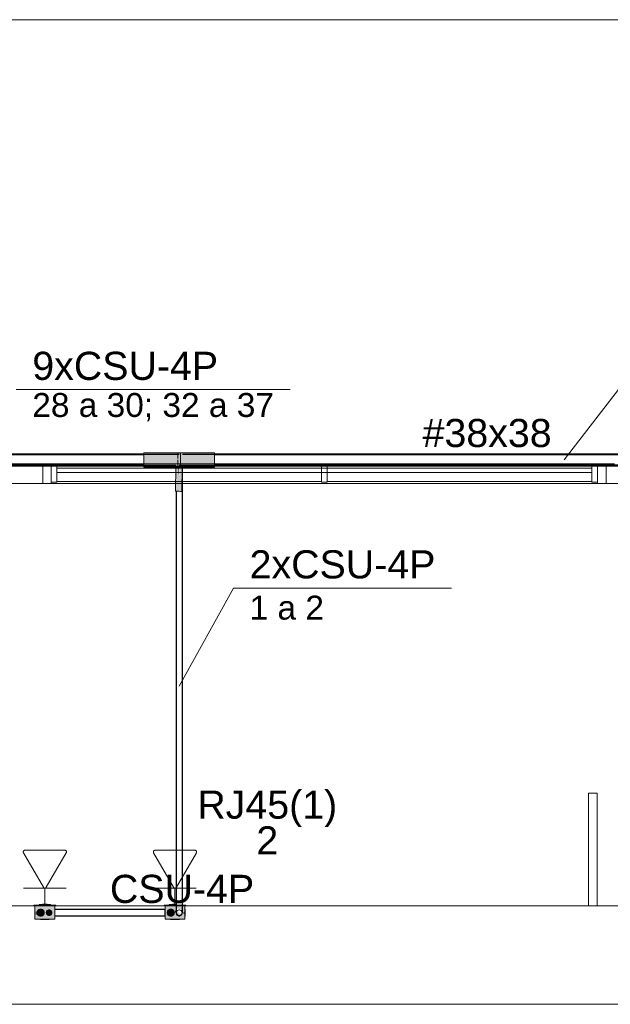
# Model space of a CAD drawing. Header units: millimetres. Extents: x 4476663 to 4477054, y -30323851 to -30323414.
# Tile 80 of 256: x 4476902.45 to 4476906.65, y -30323787.6 to -30323780.6. Entities that reach past the tile are written whole.
import ezdxf

# ---------------------------------------------------------------- set-up
doc = ezdxf.new("R2010")
doc.units = ezdxf.units.MM
doc.linetypes.add('NULL', pattern=[0])
for name, color, linetype, lineweight in [('CE-Caixa', 9, 'Continuous', 18), ('CE-Condutos (Baixa)', 6, 'Continuous', 25), ('CE-Condutos (Teto)', 1, 'Continuous', 25), ('CE-Conexões', 9, 'Continuous', 18), ('CE-PT Dados', 7, 'Continuous', 5), ('CE-Textos conduto', 7, 'Continuous', 9), ('CE-Textos fios', 7, 'Continuous', 9), ('IFC-Caixa de passagem-Contorno', 44, 'Continuous', 5), ('IFC-Janela-Contorno', 142, 'Continuous', 5), ('IFC-Parede padrão-Contorno', 44, 'Continuous', 5), ('IFC-Parede-Contorno', 42, 'Continuous', 5), ('Textos', 7, 'Continuous', 9)]:
    doc.layers.add(name, color=color, linetype=linetype, lineweight=lineweight)
doc.styles.add('ARIAL', font='arial.ttf')

msp = doc.modelspace()

# ---------------------------------------------------------------- hatches: boundary and pattern name
at = {"layer": 'CE-Caixa', "linetype": 'Continuous'}
for points in [[(4476902.7034, -30323786.8916), (4476902.5574, -30323786.8916), (4476902.5504, -30323786.8976), (4476902.7104, -30323786.8976)], [(4476902.5604, -30323786.921), (4476902.5588, -30323786.921), (4476902.5604, -30323786.9628)], [(4476902.6462, -30323786.9233), (4476902.6597, -30323786.9252), (4476902.7004, -30323786.8976), (4476902.5604, -30323786.8976), (4476902.5604, -30323786.9926), (4476902.5928, -30323786.9706), (4476902.59, -30323786.9529), (4476902.5768, -30323786.9583), (4476902.583, -30323786.9352), (4476902.5898, -30323786.9343), (4476902.6004, -30323786.9201), (4476902.6129, -30323786.9313), (4476902.6197, -30323786.9304), (4476902.6142, -30323786.9555), (4476902.6408, -30323786.938)], [(4476902.6743, -30323786.9908), (4476902.6842, -30323786.9745), (4476902.6816, -30323786.9549), (4476902.6458, -30323786.9589), (4476902.6632, -30323786.9228), (4476902.5604, -30323786.9926), (4476902.7004, -30323786.9926), (4476902.7004, -30323786.8976), (4476902.6632, -30323786.9228), (4476902.6801, -30323786.9431), (4476902.6793, -30323786.9372)], [(4476902.6068, -30323786.9693), (4476902.622, -30323786.9576), (4476902.6245, -30323786.9386), (4476902.6129, -30323786.9235), (4476902.5939, -30323786.921), (4476902.5787, -30323786.9326), (4476902.5762, -30323786.9516), (4476902.5879, -30323786.9668)], [(4476902.59, -30323786.8876), (4476902.59, -30323786.8916), (4476902.6414, -30323786.8916), (4476902.6708, -30323786.8876)], [(4476902.6129, -30323786.8876), (4476902.6457, -30323786.8876), (4476902.6479, -30323786.8856), (4476902.6129, -30323786.8856)], [(4476902.6777, -30323786.9551), (4476902.6777, -30323786.9351), (4476902.6604, -30323786.9251), (4476902.643, -30323786.9351), (4476902.643, -30323786.9551), (4476902.6604, -30323786.9651)], [(4476903.4817, -30323786.8916), (4476903.4748, -30323786.8976), (4476903.5143, -30323786.8961), (4476903.5143, -30323786.8976), (4476903.5628, -30323786.8959), (4476903.5628, -30323786.8916)], [(4476903.6171, -30323786.9338), (4476903.6247, -30323786.9201), (4476903.6247, -30323786.8976), (4476903.5915, -30323786.9201), (4476903.6089, -30323786.9372), (4476903.5935, -30323786.9435), (4476903.5997, -30323786.9602), (4476903.5887, -30323786.9681), (4476903.5867, -30323786.9463), (4476903.573, -30323786.9393), (4476903.5867, -30323786.9234), (4476903.5503, -30323786.9481), (4476903.5642, -30323786.9146), (4476903.5915, -30323786.9201), (4476903.6247, -30323786.8976), (4476903.4847, -30323786.8976), (4476903.4847, -30323786.9926), (4476903.5143, -30323786.9725), (4476903.4997, -30323786.9451), (4476903.5143, -30323786.9549), (4476903.5143, -30323786.9228), (4476903.5372, -30323786.9228), (4476903.5372, -30323786.957), (4476903.549, -30323786.9399), (4476903.5484, -30323786.9549), (4476903.5206, -30323786.9696), (4476903.4847, -30323786.9926), (4476903.6247, -30323786.9926), (4476903.6247, -30323786.9306)], [(4476903.5312, -30323786.9693), (4476903.5464, -30323786.9576), (4476903.5489, -30323786.9386), (4476903.5372, -30323786.9235), (4476903.5182, -30323786.921), (4476903.5031, -30323786.9326), (4476903.5006, -30323786.9516), (4476903.5122, -30323786.9668)], [(4476903.5628, -30323786.8916), (4476903.5628, -30323786.8876), (4476903.5143, -30323786.8876), (4476903.5143, -30323786.8916)], [(4476903.5628, -30323786.8876), (4476903.5372, -30323786.8856), (4476903.5372, -30323786.8876)], [(4476903.5503, -30323786.9481), (4476903.5807, -30323786.9275), (4476903.56, -30323786.9247)], [(4476903.6277, -30323786.8916), (4476903.6071, -30323786.8924), (4476903.6071, -30323786.8976), (4476903.6348, -30323786.8976)], [(4476902.5967, -30323786.9501), (4476902.5935, -30323786.9701), (4476902.6127, -30323786.9566)]]:
    msp.add_hatch(color=163, dxfattribs=at).paths.add_polyline_path(points)
at = {"layer": 'CE-Conexões', "linetype": 'Continuous'}
for points in [[(4476903.5947, -30323783.68), (4476903.5947, -30323783.6772), (4476903.8357, -30323783.6862), (4476903.8357, -30323783.6762), (4476903.5747, -30323783.6762), (4476903.5747, -30323783.7171), (4476903.5785, -30323783.7171), (4476903.5847, -30323783.7652), (4476903.5847, -30323783.6892), (4476903.5747, -30323783.704), (4476903.5747, -30323783.6892), (4476903.5847, -30323783.6887), (4476903.5947, -30323783.7652), (4476903.5947, -30323783.6762), (4476903.5847, -30323783.6762), (4476903.5747, -30323783.6862), (4476903.5747, -30323783.6762), (4476903.3337, -30323783.6762), (4476903.3337, -30323783.7782), (4476903.5847, -30323783.7782), (4476903.5847, -30323783.7682), (4476903.5747, -30323783.7704), (4476903.5747, -30323783.759), (4476903.5947, -30323783.7652), (4476903.5895, -30323783.7272), (4476903.5847, -30323783.7272), (4476903.5847, -30323783.7618), (4476903.5747, -30323783.7585), (4476903.5747, -30323783.7385), (4476903.5847, -30323783.7272), (4476903.5847, -30323783.7652), (4476903.5799, -30323783.7272), (4476903.5747, -30323783.7272), (4476903.5747, -30323783.7782), (4476903.8357, -30323783.7782), (4476903.8357, -30323783.6862), (4476903.5847, -30323783.6767), (4476903.7755, -30323783.6862)], [(4476903.7755, -30323783.6862), (4476903.5947, -30323783.6772), (4476903.5947, -30323783.68)], [(4476903.5576, -30323783.9498), (4476903.5626, -30323783.7782), (4476903.5607, -30323783.7782)], [(4476903.5847, -30323783.8449), (4476903.5728, -30323783.7782), (4476903.5628, -30323783.7782), (4476903.5576, -30323783.9498), (4476903.6036, -30323783.9506), (4476903.6068, -30323783.7782), (4476903.5847, -30323783.7782)], [(4476903.5747, -30323783.7888), (4476903.5847, -30323783.8449), (4476903.5798, -30323783.7782), (4476903.5747, -30323783.7782)], [(4476903.5947, -30323783.7682), (4476903.5847, -30323783.7743), (4476903.5947, -30323783.7782)]]:
    msp.add_hatch(color=163, dxfattribs=at).paths.add_polyline_path(points)

# ---------------------------------------------------------------- linework, layer by layer
at = {"layer": 'CE-Caixa'}
for p, q in [((4476902.5574, -30323786.8916), (4476902.5504, -30323786.8976)), ((4476902.5504, -30323786.8976), (4476902.5604, -30323786.8976)), ((4476902.59, -30323786.8916), (4476902.5574, -30323786.8916)), ((4476902.5588, -30323786.9201), (4476902.5588, -30323786.921)), ((4476902.5604, -30323786.9201), (4476902.5588, -30323786.9201)), ((4476902.5588, -30323786.921), (4476902.5588, -30323786.9235)), ((4476902.5588, -30323786.9235), (4476902.5588, -30323786.9274)), ((4476902.5588, -30323786.9274), (4476902.5588, -30323786.9326)), ((4476902.5588, -30323786.9326), (4476902.5588, -30323786.9386)), ((4476902.5588, -30323786.9386), (4476902.5588, -30323786.9451)), ((4476902.5588, -30323786.9451), (4476902.5588, -30323786.9516)), ((4476902.5604, -30323786.8976), (4476902.59, -30323786.8976)), ((4476902.5604, -30323786.8976), (4476902.5604, -30323786.9121)), ((4476902.568, -30323786.8976), (4476902.5604, -30323786.8976)), ((4476902.5604, -30323786.9121), (4476902.5604, -30323786.9176)), ((4476902.5604, -30323786.9176), (4476902.5604, -30323786.9201)), ((4476902.5604, -30323786.9201), (4476902.5604, -30323786.9381)), ((4476902.5604, -30323786.9381), (4476902.5604, -30323786.9457)), ((4476902.5604, -30323786.9457), (4476902.5604, -30323786.9651)), ((4476902.59, -30323786.8976), (4476902.568, -30323786.8976)), ((4476902.568, -30323786.9451), (4476902.568, -30323786.9386)), ((4476902.5762, -30323786.9386), (4476902.5754, -30323786.9451)), ((4476902.5754, -30323786.9451), (4476902.5762, -30323786.9516)), ((4476902.5787, -30323786.9326), (4476902.5762, -30323786.9386)), ((4476902.5827, -30323786.9274), (4476902.5787, -30323786.9326)), ((4476902.5879, -30323786.9235), (4476902.5827, -30323786.9274)), ((4476902.5939, -30323786.921), (4476902.5879, -30323786.9235)), ((4476902.59, -30323786.8876), (4476902.59, -30323786.8916)), ((4476902.6129, -30323786.8876), (4476902.59, -30323786.8876)), ((4476902.6129, -30323786.8916), (4476902.59, -30323786.8916)), ((4476902.59, -30323786.8976), (4476902.6129, -30323786.8976)), ((4476902.5976, -30323786.8976), (4476902.59, -30323786.8976)), ((4476902.6004, -30323786.9201), (4476902.5939, -30323786.921)), ((4476902.6129, -30323786.8976), (4476902.5976, -30323786.8976)), ((4476902.6068, -30323786.921), (4476902.6004, -30323786.9201)), ((4476902.6129, -30323786.9235), (4476902.6068, -30323786.921)), ((4476902.6479, -30323786.8856), (4476902.6129, -30323786.8856)), ((4476902.6129, -30323786.8856), (4476902.6129, -30323786.8876)), ((4476902.6479, -30323786.8876), (4476902.6129, -30323786.8876)), ((4476902.6479, -30323786.8916), (4476902.6129, -30323786.8916)), ((4476902.6129, -30323786.8976), (4476902.6479, -30323786.8976)), ((4476902.6479, -30323786.8976), (4476902.6129, -30323786.8976)), ((4476902.618, -30323786.9274), (4476902.6129, -30323786.9235)), ((4476902.622, -30323786.9326), (4476902.618, -30323786.9274)), ((4476902.6245, -30323786.9386), (4476902.622, -30323786.9326)), ((4476902.6254, -30323786.9451), (4476902.6245, -30323786.9386)), ((4476902.6245, -30323786.9516), (4476902.6254, -30323786.9451)), ((4476902.641, -30323786.9399), (4476902.6404, -30323786.9451)), ((4476902.6404, -30323786.9451), (4476902.641, -30323786.9503)), ((4476902.643, -30323786.9351), (4476902.641, -30323786.9399)), ((4476902.6462, -30323786.931), (4476902.643, -30323786.9351)), ((4476902.6504, -30323786.9278), (4476902.6462, -30323786.931)), ((4476902.6479, -30323786.8876), (4476902.6479, -30323786.8856)), ((4476902.6708, -30323786.8876), (4476902.6479, -30323786.8876)), ((4476902.6708, -30323786.8916), (4476902.6479, -30323786.8916)), ((4476902.6479, -30323786.8976), (4476902.6708, -30323786.8976)), ((4476902.6586, -30323786.8976), (4476902.6479, -30323786.8976)), ((4476902.6552, -30323786.9258), (4476902.6504, -30323786.9278)), ((4476902.6604, -30323786.9251), (4476902.6552, -30323786.9258)), ((4476902.6708, -30323786.8976), (4476902.6586, -30323786.8976)), ((4476902.6655, -30323786.9258), (4476902.6604, -30323786.9251)), ((4476902.6704, -30323786.9278), (4476902.6655, -30323786.9258)), ((4476902.6745, -30323786.931), (4476902.6704, -30323786.9278)), ((4476902.6708, -30323786.8916), (4476902.6708, -30323786.8876)), ((4476902.7034, -30323786.8916), (4476902.6708, -30323786.8916)), ((4476902.6708, -30323786.8976), (4476902.7004, -30323786.8976)), ((4476902.6717, -30323786.8976), (4476902.6708, -30323786.8976)), ((4476902.6897, -30323786.8976), (4476902.6717, -30323786.8976)), ((4476902.6777, -30323786.9351), (4476902.6745, -30323786.931)), ((4476902.6797, -30323786.9399), (4476902.6777, -30323786.9351)), ((4476902.6804, -30323786.9451), (4476902.6797, -30323786.9399)), ((4476902.6797, -30323786.9503), (4476902.6804, -30323786.9451)), ((4476902.7004, -30323786.8976), (4476902.6897, -30323786.8976)), ((4476902.7004, -30323786.8976), (4476902.7104, -30323786.8976)), ((4476902.7004, -30323786.9003), (4476902.7004, -30323786.8976)), ((4476902.7004, -30323786.9228), (4476902.7004, -30323786.9003)), ((4476902.7004, -30323786.9256), (4476902.7004, -30323786.9228)), ((4476902.7004, -30323786.9394), (4476902.7004, -30323786.9256)), ((4476902.7004, -30323786.9674), (4476902.7004, -30323786.9394)), ((4476902.702, -30323786.9228), (4476902.702, -30323786.921)), ((4476902.702, -30323786.9235), (4476902.702, -30323786.9228)), ((4476902.702, -30323786.9274), (4476902.702, -30323786.9235)), ((4476902.702, -30323786.9326), (4476902.702, -30323786.9274)), ((4476902.702, -30323786.9386), (4476902.702, -30323786.9326)), ((4476902.702, -30323786.9451), (4476902.702, -30323786.9386)), ((4476902.702, -30323786.9516), (4476902.702, -30323786.9451)), ((4476902.7104, -30323786.8976), (4476902.7034, -30323786.8916)), ((4476903.4817, -30323786.8916), (4476903.4748, -30323786.8976)), ((4476903.4748, -30323786.8976), (4476903.4847, -30323786.8976)), ((4476903.5143, -30323786.8916), (4476903.4817, -30323786.8916)), ((4476903.4831, -30323786.9201), (4476903.4831, -30323786.921)), ((4476903.4847, -30323786.9201), (4476903.4831, -30323786.9201)), ((4476903.4831, -30323786.921), (4476903.4831, -30323786.9228)), ((4476903.4831, -30323786.9228), (4476903.4831, -30323786.9235)), ((4476903.4831, -30323786.9235), (4476903.4831, -30323786.9274)), ((4476903.4831, -30323786.9274), (4476903.4831, -30323786.9326)), ((4476903.4831, -30323786.9326), (4476903.4831, -30323786.9386)), ((4476903.4831, -30323786.9386), (4476903.4831, -30323786.9451)), ((4476903.4831, -30323786.9451), (4476903.4831, -30323786.9516)), ((4476903.4847, -30323786.8976), (4476903.5143, -30323786.8976)), ((4476903.4923, -30323786.8976), (4476903.4847, -30323786.8976)), ((4476903.4847, -30323786.8976), (4476903.4847, -30323786.9133)), ((4476903.4847, -30323786.9133), (4476903.4847, -30323786.9149)), ((4476903.4847, -30323786.9149), (4476903.4847, -30323786.9201)), ((4476903.4847, -30323786.9201), (4476903.4847, -30323786.9228)), ((4476903.4847, -30323786.9228), (4476903.4847, -30323786.9337)), ((4476903.4847, -30323786.9337), (4476903.4847, -30323786.9457)), ((4476903.4847, -30323786.9457), (4476903.4847, -30323786.9554)), ((4476903.4934, -30323786.8976), (4476903.4923, -30323786.8976)), ((4476903.4948, -30323786.8976), (4476903.4934, -30323786.8976)), ((4476903.506, -30323786.8976), (4476903.4948, -30323786.8976)), ((4476903.5006, -30323786.9386), (4476903.4997, -30323786.9451)), ((4476903.4997, -30323786.9451), (4476903.5006, -30323786.9516)), ((4476903.5031, -30323786.9326), (4476903.5006, -30323786.9386)), ((4476903.507, -30323786.9274), (4476903.5031, -30323786.9326)), ((4476903.5143, -30323786.8976), (4476903.506, -30323786.8976)), ((4476903.5122, -30323786.9235), (4476903.507, -30323786.9274)), ((4476903.5182, -30323786.921), (4476903.5122, -30323786.9235)), ((4476903.5143, -30323786.8876), (4476903.5143, -30323786.8916)), ((4476903.5372, -30323786.8876), (4476903.5143, -30323786.8876)), ((4476903.5372, -30323786.8916), (4476903.5143, -30323786.8916)), ((4476903.5143, -30323786.8976), (4476903.5372, -30323786.8976)), ((4476903.5372, -30323786.8976), (4476903.5143, -30323786.8976)), ((4476903.5247, -30323786.9201), (4476903.5182, -30323786.921)), ((4476903.5312, -30323786.921), (4476903.5247, -30323786.9201)), ((4476903.5372, -30323786.9235), (4476903.5312, -30323786.921)), ((4476903.5628, -30323786.8856), (4476903.5372, -30323786.8856)), ((4476903.5372, -30323786.8856), (4476903.5372, -30323786.8876)), ((4476903.5628, -30323786.8876), (4476903.5372, -30323786.8876)), ((4476903.5628, -30323786.8916), (4476903.5372, -30323786.8916)), ((4476903.5372, -30323786.8976), (4476903.5628, -30323786.8976)), ((4476903.5435, -30323786.8976), (4476903.5372, -30323786.8976)), ((4476903.5424, -30323786.9274), (4476903.5372, -30323786.9235)), ((4476903.5464, -30323786.9326), (4476903.5424, -30323786.9274)), ((4476903.556, -30323786.8976), (4476903.5435, -30323786.8976)), ((4476903.5489, -30323786.9386), (4476903.5464, -30323786.9326)), ((4476903.5497, -30323786.9451), (4476903.5489, -30323786.9386)), ((4476903.5489, -30323786.9516), (4476903.5497, -30323786.9451)), ((4476903.5712, -30323786.8976), (4476903.556, -30323786.8976)), ((4476903.6247, -30323786.8976), (4476903.5712, -30323786.8976)), ((4476903.6277, -30323786.8916), (4476903.6071, -30323786.8916)), ((4476903.6071, -30323786.8976), (4476903.6247, -30323786.8976)), ((4476903.6171, -30323786.9451), (4476903.6171, -30323786.9516)), ((4476903.6247, -30323786.8976), (4476903.6348, -30323786.8976)), ((4476903.6247, -30323786.8996), (4476903.6247, -30323786.8976)), ((4476903.6247, -30323786.9201), (4476903.6247, -30323786.8996)), ((4476903.6247, -30323786.9273), (4476903.6247, -30323786.9201)), ((4476903.6263, -30323786.9201), (4476903.6247, -30323786.9201)), ((4476903.6247, -30323786.9306), (4476903.6247, -30323786.9273)), ((4476903.6247, -30323786.9473), (4476903.6247, -30323786.9306)), ((4476903.6263, -30323786.921), (4476903.6263, -30323786.9201)), ((4476903.6263, -30323786.9235), (4476903.6263, -30323786.921)), ((4476903.6263, -30323786.9274), (4476903.6263, -30323786.9235)), ((4476903.6263, -30323786.9326), (4476903.6263, -30323786.9274)), ((4476903.6263, -30323786.9386), (4476903.6263, -30323786.9326)), ((4476903.6263, -30323786.9451), (4476903.6263, -30323786.9386)), ((4476903.6263, -30323786.9516), (4476903.6263, -30323786.9451)), ((4476903.6348, -30323786.8976), (4476903.6277, -30323786.8916)), ((4476902.5588, -30323786.9516), (4476902.5588, -30323786.9576)), ((4476902.5588, -30323786.9576), (4476902.5588, -30323786.9628)), ((4476902.5588, -30323786.9628), (4476902.5588, -30323786.9668)), ((4476902.5588, -30323786.9668), (4476902.5588, -30323786.9693)), ((4476902.5588, -30323786.9693), (4476902.5588, -30323786.9701)), ((4476902.5588, -30323786.9701), (4476902.5604, -30323786.9701)), ((4476902.5604, -30323786.9651), (4476902.5604, -30323786.9701)), ((4476902.5604, -30323786.9701), (4476902.5604, -30323786.9926)), ((4476902.5604, -30323786.9926), (4476902.631, -30323786.9926)), ((4476902.568, -30323786.9576), (4476902.568, -30323786.9516)), ((4476902.5762, -30323786.9516), (4476902.5787, -30323786.9576)), ((4476902.5787, -30323786.9576), (4476902.5827, -30323786.9628)), ((4476902.5827, -30323786.9628), (4476902.5879, -30323786.9668)), ((4476902.5879, -30323786.9668), (4476902.5939, -30323786.9693)), ((4476902.5939, -30323786.9693), (4476902.6004, -30323786.9701)), ((4476902.5984, -30323786.994), (4476902.5995, -30323786.994)), ((4476902.5995, -30323786.994), (4476902.6026, -30323786.994)), ((4476902.6004, -30323786.9701), (4476902.6068, -30323786.9693)), ((4476902.6026, -30323786.994), (4476902.6077, -30323786.994)), ((4476902.6062, -30323786.994), (4476902.6087, -30323786.994)), ((4476902.6068, -30323786.9693), (4476902.6129, -30323786.9668)), ((4476902.6087, -30323786.994), (4476902.6127, -30323786.994)), ((4476902.6127, -30323786.994), (4476902.6179, -30323786.994)), ((4476902.6129, -30323786.9668), (4476902.618, -30323786.9628)), ((4476902.6179, -30323786.994), (4476902.6239, -30323786.994)), ((4476902.618, -30323786.9628), (4476902.622, -30323786.9576)), ((4476902.622, -30323786.9576), (4476902.6245, -30323786.9516)), ((4476902.6239, -30323786.994), (4476902.6304, -30323786.994)), ((4476902.6304, -30323786.994), (4476902.6368, -30323786.994)), ((4476902.631, -30323786.9926), (4476902.6489, -30323786.9926)), ((4476902.6368, -30323786.994), (4476902.6429, -30323786.994)), ((4476902.641, -30323786.9503), (4476902.643, -30323786.9551)), ((4476902.6429, -30323786.994), (4476902.648, -30323786.994)), ((4476902.643, -30323786.9551), (4476902.6462, -30323786.9593)), ((4476902.6462, -30323786.9593), (4476902.6504, -30323786.9624)), ((4476902.648, -30323786.994), (4476902.652, -30323786.994)), ((4476902.6489, -30323786.9926), (4476902.6622, -30323786.9926)), ((4476902.6504, -30323786.9624), (4476902.6552, -30323786.9644)), ((4476902.652, -30323786.994), (4476902.6545, -30323786.994)), ((4476902.653, -30323786.994), (4476902.6581, -30323786.994)), ((4476902.6552, -30323786.9644), (4476902.6604, -30323786.9651)), ((4476902.6581, -30323786.994), (4476902.6613, -30323786.994)), ((4476902.6604, -30323786.9651), (4476902.6655, -30323786.9644)), ((4476902.6622, -30323786.9926), (4476902.6741, -30323786.9926)), ((4476902.6655, -30323786.9644), (4476902.6704, -30323786.9624)), ((4476902.6704, -30323786.9624), (4476902.6745, -30323786.9593)), ((4476902.6741, -30323786.9926), (4476902.6866, -30323786.9926)), ((4476902.6745, -30323786.9593), (4476902.6777, -30323786.9551)), ((4476902.6777, -30323786.9551), (4476902.6797, -30323786.9503)), ((4476902.6866, -30323786.9926), (4476902.6898, -30323786.9926)), ((4476902.6898, -30323786.9926), (4476902.6904, -30323786.9926)), ((4476902.6904, -30323786.9926), (4476902.6928, -30323786.9926)), ((4476902.6928, -30323786.9926), (4476902.7004, -30323786.9926)), ((4476902.7004, -30323786.9856), (4476902.7004, -30323786.9674)), ((4476902.7004, -30323786.9898), (4476902.7004, -30323786.9856)), ((4476902.7004, -30323786.9926), (4476902.7004, -30323786.9898)), ((4476902.702, -30323786.9576), (4476902.702, -30323786.9516)), ((4476902.702, -30323786.9628), (4476902.702, -30323786.9576)), ((4476902.702, -30323786.9668), (4476902.702, -30323786.9628)), ((4476902.702, -30323786.9674), (4476902.702, -30323786.9668)), ((4476902.702, -30323786.9693), (4476902.702, -30323786.9674)), ((4476903.4831, -30323786.9516), (4476903.4831, -30323786.9576)), ((4476903.4831, -30323786.9576), (4476903.4831, -30323786.9628)), ((4476903.4831, -30323786.9628), (4476903.4831, -30323786.9668)), ((4476903.4831, -30323786.9668), (4476903.4831, -30323786.9674)), ((4476903.4831, -30323786.9674), (4476903.4831, -30323786.9693)), ((4476903.4831, -30323786.9693), (4476903.4831, -30323786.9701)), ((4476903.4831, -30323786.9701), (4476903.4847, -30323786.9701)), ((4476903.4847, -30323786.9554), (4476903.4847, -30323786.9674)), ((4476903.4847, -30323786.9674), (4476903.4847, -30323786.9701)), ((4476903.4847, -30323786.9701), (4476903.4847, -30323786.9926)), ((4476903.4847, -30323786.9926), (4476903.5035, -30323786.9926)), ((4476903.5006, -30323786.9516), (4476903.5031, -30323786.9576)), ((4476903.5031, -30323786.9576), (4476903.507, -30323786.9628)), ((4476903.5035, -30323786.9926), (4476903.5195, -30323786.9926)), ((4476903.507, -30323786.9628), (4476903.5122, -30323786.9668)), ((4476903.5122, -30323786.9668), (4476903.5182, -30323786.9693)), ((4476903.5182, -30323786.9693), (4476903.5247, -30323786.9701)), ((4476903.5195, -30323786.9926), (4476903.5319, -30323786.9926)), ((4476903.5238, -30323786.994), (4476903.527, -30323786.994)), ((4476903.5247, -30323786.9701), (4476903.5312, -30323786.9693)), ((4476903.527, -30323786.994), (4476903.5321, -30323786.994)), ((4476903.5297, -30323786.994), (4476903.5306, -30323786.994)), ((4476903.5312, -30323786.9693), (4476903.5372, -30323786.9668)), ((4476903.5319, -30323786.9926), (4476903.5434, -30323786.9926)), ((4476903.5331, -30323786.994), (4476903.537, -30323786.994)), ((4476903.537, -30323786.994), (4476903.5422, -30323786.994)), ((4476903.5372, -30323786.9668), (4476903.5424, -30323786.9628)), ((4476903.5422, -30323786.994), (4476903.5482, -30323786.994)), ((4476903.5424, -30323786.9628), (4476903.5464, -30323786.9576)), ((4476903.5434, -30323786.9926), (4476903.5463, -30323786.9926)), ((4476903.5463, -30323786.9926), (4476903.556, -30323786.9926)), ((4476903.5464, -30323786.9576), (4476903.5489, -30323786.9516)), ((4476903.5482, -30323786.994), (4476903.5547, -30323786.994)), ((4476903.5547, -30323786.994), (4476903.5612, -30323786.994)), ((4476903.556, -30323786.9926), (4476903.5773, -30323786.9926)), ((4476903.5612, -30323786.994), (4476903.5672, -30323786.994)), ((4476903.5672, -30323786.994), (4476903.5724, -30323786.994)), ((4476903.5724, -30323786.994), (4476903.5764, -30323786.994)), ((4476903.5764, -30323786.994), (4476903.5789, -30323786.994)), ((4476903.5773, -30323786.9926), (4476903.5867, -30323786.9926)), ((4476903.5789, -30323786.994), (4476903.5797, -30323786.994)), ((4476903.5824, -30323786.994), (4476903.5856, -30323786.994)), ((4476903.5856, -30323786.994), (4476903.5867, -30323786.994)), ((4476903.5867, -30323786.9926), (4476903.6171, -30323786.9926)), ((4476903.5867, -30323786.994), (4476903.5867, -30323786.9926)), ((4476903.6171, -30323786.9926), (4476903.6247, -30323786.9926)), ((4476903.6247, -30323786.9568), (4476903.6247, -30323786.9473)), ((4476903.6247, -30323786.9701), (4476903.6247, -30323786.9568)), ((4476903.6247, -30323786.9834), (4476903.6247, -30323786.9701)), ((4476903.6247, -30323786.9701), (4476903.6263, -30323786.9701)), ((4476903.6247, -30323786.9856), (4476903.6247, -30323786.9834)), ((4476903.6247, -30323786.9926), (4476903.6247, -30323786.9856)), ((4476903.6263, -30323786.9576), (4476903.6263, -30323786.9516)), ((4476903.6263, -30323786.9628), (4476903.6263, -30323786.9576)), ((4476903.6263, -30323786.9668), (4476903.6263, -30323786.9628)), ((4476903.6263, -30323786.9693), (4476903.6263, -30323786.9668)), ((4476903.6263, -30323786.9701), (4476903.6263, -30323786.9693))]:
    msp.add_line(p, q, dxfattribs=at)
at = {"layer": 'CE-Condutos (Baixa)'}
for p, q in [((4476903.4831, -30323786.9228), (4476902.702, -30323786.9228)), ((4476902.702, -30323786.9674), (4476903.4831, -30323786.9674))]:
    msp.add_line(p, q, dxfattribs=at)
at = {"layer": 'CE-Condutos (Teto)'}
for p, q in [((4476900.4977, -30323783.6892), (4476903.3337, -30323783.6892)), ((4476903.3337, -30323783.6862), (4476900.5978, -30323783.6862)), ((4476903.5847, -30323783.6892), (4476901.1721, -30323783.6892)), ((4476909.0519, -30323783.6892), (4476903.6071, -30323783.6892)), ((4476909.0519, -30323783.6862), (4476903.8357, -30323783.6862)), ((4476903.8357, -30323783.6892), (4476909.0519, -30323783.6892)), ((4476900.4977, -30323783.7652), (4476903.561, -30323783.7652)), ((4476903.3337, -30323783.7652), (4476900.5978, -30323783.7652)), ((4476900.5978, -30323783.7682), (4476903.3337, -30323783.7682)), ((4476903.5847, -30323783.7652), (4476906.2138, -30323783.7652)), ((4476903.5847, -30323783.7682), (4476906.378, -30323783.7682)), ((4476903.6071, -30323783.8657), (4476903.6071, -30323783.7782)), ((4476906.2138, -30323783.7652), (4476903.8357, -30323783.7652)), ((4476909.0519, -30323783.7652), (4476906.2138, -30323783.7652)), ((4476906.2138, -30323783.7652), (4476909.0519, -30323783.7652)), ((4476906.378, -30323783.7682), (4476909.03, -30323783.7682)), ((4476903.6071, -30323783.9954), (4476903.6071, -30323783.8657)), ((4476903.5628, -30323783.9499), (4476903.5628, -30323783.9954)), ((4476903.5628, -30323783.9954), (4476903.5628, -30323784.117)), ((4476903.6071, -30323784.117), (4476903.6071, -30323783.9954)), ((4476903.5628, -30323784.117), (4476903.5628, -30323784.2311)), ((4476903.6071, -30323784.2311), (4476903.6071, -30323784.117)), ((4476903.5628, -30323784.2311), (4476903.5628, -30323784.3386)), ((4476903.6071, -30323784.3386), (4476903.6071, -30323784.2311)), ((4476903.5628, -30323784.3386), (4476903.5628, -30323784.4401)), ((4476903.6071, -30323784.4401), (4476903.6071, -30323784.3386)), ((4476903.5628, -30323784.4401), (4476903.5628, -30323784.5364)), ((4476903.6071, -30323784.5364), (4476903.6071, -30323784.4401)), ((4476903.5628, -30323784.5364), (4476903.5628, -30323784.6281)), ((4476903.6071, -30323784.6281), (4476903.6071, -30323784.5364)), ((4476903.5628, -30323784.6281), (4476903.5628, -30323784.716)), ((4476903.6071, -30323784.716), (4476903.6071, -30323784.6281)), ((4476903.5628, -30323784.716), (4476903.5628, -30323784.8007)), ((4476903.6071, -30323784.8007), (4476903.6071, -30323784.716)), ((4476903.5628, -30323784.8007), (4476903.5628, -30323784.8831)), ((4476903.6071, -30323784.8831), (4476903.6071, -30323784.8007)), ((4476903.5628, -30323784.8831), (4476903.5628, -30323784.9639)), ((4476903.6071, -30323784.9639), (4476903.6071, -30323784.8831)), ((4476903.5628, -30323784.9639), (4476903.5628, -30323785.0436)), ((4476903.6071, -30323785.0436), (4476903.6071, -30323784.9639)), ((4476903.5628, -30323785.0436), (4476903.5628, -30323785.1231)), ((4476903.6071, -30323785.1231), (4476903.6071, -30323785.0436)), ((4476903.5628, -30323785.1231), (4476903.5628, -30323785.2031)), ((4476903.6071, -30323785.2031), (4476903.6071, -30323785.1231)), ((4476903.5628, -30323785.2031), (4476903.5628, -30323785.2843)), ((4476903.6071, -30323785.2843), (4476903.6071, -30323785.2031)), ((4476903.5628, -30323785.2843), (4476903.5628, -30323785.3673)), ((4476903.6071, -30323785.3673), (4476903.6071, -30323785.2843)), ((4476903.5628, -30323785.3673), (4476903.5628, -30323785.453)), ((4476903.6071, -30323785.453), (4476903.6071, -30323785.3673)), ((4476903.5628, -30323785.453), (4476903.5628, -30323785.542)), ((4476903.6071, -30323785.542), (4476903.6071, -30323785.453)), ((4476903.5628, -30323785.542), (4476903.5628, -30323785.635)), ((4476903.6071, -30323785.635), (4476903.6071, -30323785.542)), ((4476903.5628, -30323785.635), (4476903.5628, -30323785.7328)), ((4476903.6071, -30323785.7328), (4476903.6071, -30323785.635)), ((4476903.5628, -30323785.7328), (4476903.5628, -30323785.8361)), ((4476903.6071, -30323785.8361), (4476903.6071, -30323785.7328)), ((4476903.5628, -30323785.8361), (4476903.5628, -30323785.9455)), ((4476903.6071, -30323785.9455), (4476903.6071, -30323785.8361)), ((4476903.5628, -30323785.9455), (4476903.5628, -30323786.0619)), ((4476903.6071, -30323786.0619), (4476903.6071, -30323785.9455)), ((4476903.5628, -30323786.0619), (4476903.5628, -30323786.1859)), ((4476903.6071, -30323786.1859), (4476903.6071, -30323786.0619)), ((4476903.5628, -30323786.1859), (4476903.5628, -30323786.3182)), ((4476903.6071, -30323786.3182), (4476903.6071, -30323786.1859)), ((4476903.5628, -30323786.3182), (4476903.5628, -30323786.4596)), ((4476903.6071, -30323786.4596), (4476903.6071, -30323786.3182)), ((4476903.5628, -30323786.4596), (4476903.5628, -30323786.6107)), ((4476903.6071, -30323786.6107), (4476903.6071, -30323786.4596)), ((4476903.5628, -30323786.6107), (4476903.5628, -30323786.7723)), ((4476903.6071, -30323786.7723), (4476903.6071, -30323786.6107)), ((4476903.5628, -30323786.7723), (4476903.5628, -30323786.8213)), ((4476903.6071, -30323786.7829), (4476903.6071, -30323786.7723)), ((4476903.6071, -30323786.8741), (4476903.6071, -30323786.7829)), ((4476903.5628, -30323786.8213), (4476903.5628, -30323786.8365)), ((4476903.5628, -30323786.8365), (4476903.5628, -30323786.8856)), ((4476903.6071, -30323786.8916), (4476903.6071, -30323786.8741)), ((4476903.5628, -30323786.8856), (4476903.5628, -30323786.8876)), ((4476903.5628, -30323786.8876), (4476903.5628, -30323786.8916)), ((4476903.5628, -30323786.8916), (4476903.5628, -30323786.8976)), ((4476903.5628, -30323786.8976), (4476903.5628, -30323786.9451)), ((4476903.5628, -30323786.9451), (4476903.5644, -30323786.9534)), ((4476903.5628, -30323786.9451), (4476903.5628, -30323786.9498)), ((4476903.6054, -30323786.9537), (4476903.6071, -30323786.9451)), ((4476903.6071, -30323786.8976), (4476903.6071, -30323786.8916)), ((4476903.6071, -30323786.9451), (4476903.6071, -30323786.8976)), ((4476903.5628, -30323786.9498), (4476903.5644, -30323786.9534)), ((4476903.5644, -30323786.9534), (4476903.5645, -30323786.9537)), ((4476903.5645, -30323786.9537), (4476903.5647, -30323786.954)), ((4476903.5647, -30323786.954), (4476903.5687, -30323786.9602)), ((4476903.5647, -30323786.954), (4476903.5666, -30323786.9583)), ((4476903.5666, -30323786.9583), (4476903.5687, -30323786.9602)), ((4476903.5687, -30323786.9602), (4476903.5692, -30323786.9609)), ((4476903.5692, -30323786.9609), (4476903.5706, -30323786.9619)), ((4476903.5706, -30323786.9619), (4476903.5763, -30323786.9658)), ((4476903.5706, -30323786.9619), (4476903.5735, -30323786.9645)), ((4476903.5763, -30323786.9658), (4476903.5835, -30323786.9673)), ((4476903.5824, -30323786.9674), (4476903.5835, -30323786.9673)), ((4476903.5835, -30323786.9673), (4476903.5847, -30323786.9675)), ((4476903.5847, -30323786.9675), (4476903.588, -30323786.9668)), ((4476903.588, -30323786.9668), (4476903.5925, -30323786.9658)), ((4476903.588, -30323786.9668), (4476903.5916, -30323786.9664)), ((4476903.5916, -30323786.9664), (4476903.5927, -30323786.9658)), ((4476903.5925, -30323786.9658), (4476903.5927, -30323786.9658)), ((4476903.5927, -30323786.9658), (4476903.5933, -30323786.9658)), ((4476903.5933, -30323786.9658), (4476903.5971, -30323786.9633)), ((4476903.5971, -30323786.9633), (4476903.6, -30323786.9613)), ((4476903.5971, -30323786.9633), (4476903.5997, -30323786.9618)), ((4476903.5997, -30323786.9618), (4476903.6, -30323786.9613)), ((4476903.6, -30323786.9613), (4476903.6005, -30323786.9609)), ((4476903.6005, -30323786.9609), (4476903.6036, -30323786.9564)), ((4476903.6036, -30323786.9564), (4476903.6054, -30323786.9537)), ((4476903.6036, -30323786.9564), (4476903.6052, -30323786.9542))]:
    msp.add_line(p, q, dxfattribs=at)
at = {"layer": 'CE-Conexões'}
for p, q in [((4476903.5626, -30323783.6762), (4476903.3337, -30323783.6762)), ((4476903.3337, -30323783.6762), (4476903.3337, -30323783.6862)), ((4476903.3337, -30323783.6862), (4476903.3337, -30323783.6892)), ((4476903.3337, -30323783.6892), (4476903.3337, -30323783.7127)), ((4476903.3337, -30323783.7127), (4476903.3337, -30323783.7272)), ((4476903.5747, -30323783.6762), (4476903.5626, -30323783.6762)), ((4476903.5847, -30323783.6762), (4476903.5747, -30323783.6762)), ((4476903.5747, -30323783.6762), (4476903.5747, -30323783.6862)), ((4476903.5747, -30323783.6862), (4476903.5747, -30323783.6892)), ((4476903.5747, -30323783.6892), (4476903.5747, -30323783.7171)), ((4476903.5947, -30323783.6762), (4476903.5847, -30323783.6762)), ((4476903.5947, -30323783.6762), (4476903.5847, -30323783.6762)), ((4476903.5947, -30323783.6862), (4476903.5947, -30323783.6762)), ((4476903.8357, -30323783.6762), (4476903.5947, -30323783.6762)), ((4476903.5947, -30323783.6892), (4476903.5947, -30323783.6862)), ((4476903.5947, -30323783.7174), (4476903.5947, -30323783.6892)), ((4476903.5947, -30323783.7272), (4476903.5947, -30323783.7174)), ((4476903.8357, -30323783.6862), (4476903.8357, -30323783.6762)), ((4476903.8357, -30323783.6892), (4476903.8357, -30323783.6862)), ((4476903.8357, -30323783.7652), (4476903.8357, -30323783.6892)), ((4476903.3337, -30323783.7272), (4476903.3337, -30323783.7652)), ((4476903.3337, -30323783.7652), (4476903.3337, -30323783.7682)), ((4476903.3337, -30323783.7682), (4476903.3337, -30323783.7782)), ((4476903.3337, -30323783.7782), (4476903.5607, -30323783.7782)), ((4476903.5607, -30323783.7782), (4476903.5576, -30323783.9498)), ((4476903.5607, -30323783.7782), (4476903.5747, -30323783.7782)), ((4476903.5747, -30323783.7272), (4476903.5747, -30323783.7652)), ((4476903.5747, -30323783.7652), (4476903.5747, -30323783.7682)), ((4476903.5747, -30323783.7682), (4476903.5747, -30323783.7782)), ((4476903.5747, -30323783.7782), (4476903.5847, -30323783.7782)), ((4476903.5747, -30323783.7782), (4476903.5847, -30323783.7782)), ((4476903.5847, -30323783.7782), (4476903.5947, -30323783.7782)), ((4476903.5947, -30323783.7652), (4476903.5947, -30323783.7272)), ((4476903.5947, -30323783.7782), (4476903.5947, -30323783.7682)), ((4476903.5947, -30323783.7782), (4476903.6068, -30323783.7782)), ((4476903.6036, -30323783.9506), (4476903.6068, -30323783.7782)), ((4476903.6068, -30323783.7782), (4476903.6071, -30323783.7782)), ((4476903.6071, -30323783.7782), (4476903.8357, -30323783.7782)), ((4476903.8357, -30323783.7682), (4476903.8357, -30323783.7652)), ((4476903.8357, -30323783.7782), (4476903.8357, -30323783.7682)), ((4476903.5576, -30323783.9498), (4476903.5628, -30323783.9499)), ((4476903.5628, -30323783.9499), (4476903.5847, -30323783.9503)), ((4476903.5847, -30323783.9503), (4476903.5947, -30323783.9505)), ((4476903.5947, -30323783.9505), (4476903.6036, -30323783.9506))]:
    msp.add_line(p, q, dxfattribs=at)
at = {"layer": 'CE-PT Dados'}
for p, q in [((4476902.62, -30323786.7649), (4476902.4783, -30323786.5195)), ((4476902.4887, -30323786.5015), (4476902.7719, -30323786.5016)), ((4476902.7823, -30323786.5196), (4476902.6408, -30323786.7649)), ((4476903.5443, -30323786.7649), (4476903.4026, -30323786.5195)), ((4476903.413, -30323786.5015), (4476903.6963, -30323786.5016)), ((4476903.7067, -30323786.5196), (4476903.5651, -30323786.7649)), ((4476902.6304, -30323786.7709), (4476902.4791, -30323786.7709)), ((4476902.6304, -30323786.7709), (4476902.6304, -30323786.8915)), ((4476902.6304, -30323786.7709), (4476902.7816, -30323786.7709)), ((4476903.5547, -30323786.7709), (4476903.4035, -30323786.7709)), ((4476903.5547, -30323786.7709), (4476903.5547, -30323786.8915)), ((4476903.5547, -30323786.7709), (4476903.7059, -30323786.7709))]:
    msp.add_line(p, q, dxfattribs=at)
for points in [[(4476902.4887, -30323786.5015), (4476902.4873, -30323786.5016), (4476902.4859, -30323786.5018), (4476902.4846, -30323786.5022), (4476902.4833, -30323786.5028), (4476902.4821, -30323786.5035), (4476902.481, -30323786.5043), (4476902.48, -30323786.5053), (4476902.4791, -30323786.5063), (4476902.4783, -30323786.5075), (4476902.4777, -30323786.5088), (4476902.4772, -30323786.5101), (4476902.4769, -30323786.5114), (4476902.4767, -30323786.5128), (4476902.4767, -30323786.5142), (4476902.4769, -30323786.5156), (4476902.4772, -30323786.517), (4476902.4777, -30323786.5183), (4476902.4783, -30323786.5195)], [(4476902.7823, -30323786.5196), (4476902.783, -30323786.5184), (4476902.7834, -30323786.5171), (4476902.7838, -30323786.5157), (4476902.7839, -30323786.5143), (4476902.7839, -30323786.513), (4476902.7838, -30323786.5116), (4476902.7834, -30323786.5102), (4476902.783, -30323786.5089), (4476902.7823, -30323786.5076), (4476902.7816, -30323786.5065), (4476902.7807, -30323786.5054), (4476902.7797, -30323786.5045), (4476902.7785, -30323786.5036), (4476902.7773, -30323786.5029), (4476902.7761, -30323786.5024), (4476902.7747, -30323786.502), (4476902.7733, -30323786.5017), (4476902.7719, -30323786.5016)], [(4476903.413, -30323786.5015), (4476903.4116, -30323786.5016), (4476903.4103, -30323786.5018), (4476903.4089, -30323786.5022), (4476903.4077, -30323786.5028), (4476903.4064, -30323786.5035), (4476903.4053, -30323786.5043), (4476903.4043, -30323786.5053), (4476903.4034, -30323786.5063), (4476903.4026, -30323786.5075), (4476903.402, -30323786.5088), (4476903.4015, -30323786.5101), (4476903.4012, -30323786.5114), (4476903.4011, -30323786.5128), (4476903.4011, -30323786.5142), (4476903.4012, -30323786.5156), (4476903.4015, -30323786.517), (4476903.402, -30323786.5183), (4476903.4026, -30323786.5195)], [(4476903.7067, -30323786.5196), (4476903.7073, -30323786.5184), (4476903.7078, -30323786.5171), (4476903.7081, -30323786.5157), (4476903.7083, -30323786.5143), (4476903.7083, -30323786.513), (4476903.7081, -30323786.5116), (4476903.7078, -30323786.5102), (4476903.7073, -30323786.5089), (4476903.7067, -30323786.5076), (4476903.7059, -30323786.5065), (4476903.705, -30323786.5054), (4476903.704, -30323786.5045), (4476903.7029, -30323786.5036), (4476903.7017, -30323786.5029), (4476903.7004, -30323786.5024), (4476903.6991, -30323786.502), (4476903.6977, -30323786.5017), (4476903.6963, -30323786.5016)], [(4476902.62, -30323786.7649), (4476902.6207, -30323786.7661), (4476902.6216, -30323786.7671), (4476902.6226, -30323786.7681), (4476902.6238, -30323786.7689), (4476902.625, -30323786.7696), (4476902.6263, -30323786.7702), (4476902.6276, -30323786.7706), (4476902.629, -30323786.7708), (4476902.6304, -30323786.7709), (4476902.6318, -30323786.7708), (4476902.6331, -30323786.7706), (4476902.6345, -30323786.7702), (4476902.6357, -30323786.7696), (4476902.637, -30323786.7689), (4476902.6381, -30323786.7681), (4476902.6391, -30323786.7671), (4476902.64, -30323786.7661), (4476902.6408, -30323786.7649)], [(4476903.5443, -30323786.7649), (4476903.5451, -30323786.7661), (4476903.546, -30323786.7671), (4476903.547, -30323786.7681), (4476903.5481, -30323786.7689), (4476903.5493, -30323786.7696), (4476903.5506, -30323786.7702), (4476903.5519, -30323786.7706), (4476903.5533, -30323786.7708), (4476903.5547, -30323786.7709), (4476903.5561, -30323786.7708), (4476903.5575, -30323786.7706), (4476903.5588, -30323786.7702), (4476903.5601, -30323786.7696), (4476903.5613, -30323786.7689), (4476903.5624, -30323786.7681), (4476903.5634, -30323786.7671), (4476903.5643, -30323786.7661), (4476903.5651, -30323786.7649)]]:
    msp.add_lwpolyline(points, dxfattribs=at)
at = {"layer": 'CE-Textos fios'}
for p, q in [((4476902.4269, -30323783.2272), (4476904.3716, -30323783.2272)), ((4476906.3183, -30323783.7272), (4476906.704, -30323783.2272)), ((4476903.5847, -30323785.3361), (4476903.9704, -30323784.6383)), ((4476903.9704, -30323784.6383), (4476905.519, -30323784.6383))]:
    msp.add_line(p, q, dxfattribs=at)
at = {"layer": 'IFC-Caixa de passagem-Contorno'}
for p, q in [((4476902.7084, -30323786.8915), (4476902.5524, -30323786.8915)), ((4476902.5524, -30323786.8915), (4476902.5524, -30323786.8975)), ((4476902.7084, -30323786.8975), (4476902.5524, -30323786.8975)), ((4476902.5604, -30323786.8975), (4476902.5604, -30323786.9925)), ((4476902.7004, -30323786.8975), (4476902.7004, -30323786.9925)), ((4476902.7084, -30323786.8915), (4476902.7084, -30323786.8975)), ((4476903.6327, -30323786.8915), (4476903.4767, -30323786.8915)), ((4476903.4767, -30323786.8915), (4476903.4767, -30323786.8975)), ((4476903.6327, -30323786.8975), (4476903.4767, -30323786.8975)), ((4476903.4847, -30323786.8975), (4476903.4847, -30323786.9925)), ((4476903.6247, -30323786.8975), (4476903.6247, -30323786.9925)), ((4476903.6327, -30323786.8915), (4476903.6327, -30323786.8975)), ((4476902.7004, -30323786.9925), (4476902.5604, -30323786.9925)), ((4476903.6247, -30323786.9925), (4476903.4847, -30323786.9925))]:
    msp.add_line(p, q, dxfattribs=at)
for centre, radius in [((4476902.6004, -30323786.9451), 0.025), ((4476902.6604, -30323786.9451), 0.0199), ((4476903.5247, -30323786.9451), 0.025), ((4476903.5847, -30323786.9451), 0.0199)]:
    msp.add_circle(centre, radius, dxfattribs=at)
at = {"layer": 'IFC-Janela-Contorno', "color": 8, "lineweight": 5}
for p, q in [((4476902.6164, -30323783.7556), (4476902.6714, -30323783.7556)), ((4476902.6164, -30323783.8956), (4476902.6164, -30323783.7709)), ((4476902.6714, -30323783.7556), (4476902.6764, -30323783.7556)), ((4476902.6764, -30323783.7656), (4476902.6764, -30323783.7556)), ((4476902.6764, -30323783.7556), (4476906.5564, -30323783.7556)), ((4476902.6764, -30323783.8835), (4476902.6764, -30323783.7556)), ((4476902.6764, -30323783.7656), (4476902.6792, -30323783.7656)), ((4476902.6792, -30323783.7656), (4476902.7164, -30323783.7656)), ((4476902.7164, -30323783.774), (4476902.7164, -30323783.7656)), ((4476902.7164, -30323783.7706), (4476904.5964, -30323783.7706)), ((4476902.7164, -30323783.8856), (4476902.7164, -30323783.774)), ((4476902.7164, -30323783.7856), (4476902.9824, -30323783.7856)), ((4476902.9824, -30323783.7856), (4476906.5164, -30323783.7856)), ((4476904.5964, -30323783.8772), (4476904.5964, -30323783.7656)), ((4476904.5964, -30323783.7656), (4476904.5992, -30323783.7656)), ((4476904.5992, -30323783.7656), (4476904.6364, -30323783.7656)), ((4476904.6364, -30323783.774), (4476904.6364, -30323783.7656)), ((4476904.6364, -30323783.7706), (4476906.5164, -30323783.7706)), ((4476904.6364, -30323783.8856), (4476904.6364, -30323783.774)), ((4476906.5164, -30323783.8772), (4476906.5164, -30323783.7656)), ((4476906.5164, -30323783.7656), (4476906.5192, -30323783.7656)), ((4476906.5192, -30323783.7656), (4476906.5564, -30323783.7656)), ((4476906.5564, -30323783.7556), (4476906.6097, -30323783.7556)), ((4476906.5564, -30323783.7677), (4476906.5564, -30323783.7556)), ((4476906.5564, -30323783.774), (4476906.5564, -30323783.7656)), ((4476906.5564, -30323783.8956), (4476906.5564, -30323783.7677)), ((4476906.6097, -30323783.7556), (4476906.6164, -30323783.7556)), ((4476906.6164, -30323783.8803), (4476906.6164, -30323783.7556)), ((4476902.7164, -30323783.8156), (4476906.2504, -30323783.8156)), ((4476906.2504, -30323783.8156), (4476906.5164, -30323783.8156)), ((4476902.6164, -30323783.8956), (4476902.6231, -30323783.8956)), ((4476902.6231, -30323783.8956), (4476902.6764, -30323783.8956)), ((4476902.6764, -30323783.8856), (4476902.6764, -30323783.8772)), ((4476902.6764, -30323783.8956), (4476902.6764, -30323783.8835)), ((4476902.6764, -30323783.8856), (4476902.7136, -30323783.8856)), ((4476902.6764, -30323783.8956), (4476902.6764, -30323783.8856)), ((4476902.6764, -30323783.8956), (4476906.5564, -30323783.8956)), ((4476902.7136, -30323783.8856), (4476902.7164, -30323783.8856)), ((4476902.7164, -30323783.8806), (4476904.5964, -30323783.8806)), ((4476904.5964, -30323783.8856), (4476904.5964, -30323783.8772)), ((4476904.5964, -30323783.8856), (4476904.6336, -30323783.8856)), ((4476904.6336, -30323783.8856), (4476904.6364, -30323783.8856)), ((4476904.6364, -30323783.8806), (4476906.5164, -30323783.8806)), ((4476906.5164, -30323783.8856), (4476906.5164, -30323783.8772)), ((4476906.5164, -30323783.8856), (4476906.5536, -30323783.8856)), ((4476906.5536, -30323783.8856), (4476906.5564, -30323783.8856)), ((4476906.5564, -30323783.8956), (4476906.5615, -30323783.8956)), ((4476906.5615, -30323783.8956), (4476906.6164, -30323783.8956))]:
    msp.add_line(p, q, dxfattribs=at)
at = {"layer": 'IFC-Parede padrão-Contorno', "color": 8, "lineweight": 5}
for p, q in [((4476899.984, -30323780.598), (4476945.8786, -30323780.598)), ((4476902.171, -30323783.7556), (4476902.6164, -30323783.7556)), ((4476902.6164, -30323783.7556), (4476903.0716, -30323783.7556)), ((4476902.6164, -30323783.8803), (4476902.6164, -30323783.7556)), ((4476906.1793, -30323783.7556), (4476906.6164, -30323783.7556)), ((4476906.6164, -30323783.7556), (4476906.6764, -30323783.7556)), ((4476906.6164, -30323783.8956), (4476906.6164, -30323783.7709)), ((4476902.171, -30323783.8956), (4476902.6164, -30323783.8956)), ((4476906.6164, -30323783.8956), (4476907.1064, -30323783.8956)), ((4476906.4924, -30323786.0956), (4476906.5524, -30323786.0956)), ((4476906.4924, -30323786.8966), (4476906.4924, -30323786.0956)), ((4476906.5524, -30323786.8966), (4476906.5524, -30323786.0956))]:
    msp.add_line(p, q, dxfattribs=at)
at = {"layer": 'IFC-Parede-Contorno', "color": 8, "lineweight": 5}
for p, q in [((4476902.3631, -30323786.8966), (4476903.1478, -30323786.8966)), ((4476903.1478, -30323786.8966), (4476907.4102, -30323786.8966)), ((4476902.3631, -30323787.5966), (4476903.1478, -30323787.5966)), ((4476903.1478, -30323787.5966), (4476907.4102, -30323787.5966))]:
    msp.add_line(p, q, dxfattribs=at)

# ---------------------------------------------------------------- texts
at = {"layer": 'CE-Textos conduto', "linetype": 'NULL', "insert": (4476905.7716, -30323783.6386), "char_height": 0.2, "width": 1.832927, "attachment_point": 8, "line_spacing_factor": 0.6, "style": 'ARIAL'}
msp.add_mtext('#38x38', dxfattribs=at)
at = {"layer": 'CE-Textos fios', "linetype": 'NULL', "attachment_point": 7, "line_spacing_factor": 0.6, "style": 'ARIAL'}
for s, insert, char_height, width in [('9xCSU-4P', (4476902.5412, -30323783.1612), 0.2, 2.639939), ('28 a 30; 32 a 37', (4476902.5412, -30323783.4533), 0.17, 3.432134), ('2xCSU-4P', (4476904.0847, -30323784.5723), 0.2, 2.639939), ('1 a 2', (4476904.0847, -30323784.8644), 0.17, 1.056021), ('CSU-4P', (4476903.0925, -30323786.8791), 0.2, 2.049695)]:
    msp.add_mtext(s, dxfattribs=dict(at, insert=insert, char_height=char_height, width=width))
at = {"layer": 'Textos', "linetype": 'NULL', "char_height": 0.2, "attachment_point": 8, "line_spacing_factor": 0.6, "style": 'ARIAL'}
for s, insert, width in [('RJ45(1)', (4476904.2101, -30323786.3375), 1.987195), ('2', (4476904.2101, -30323786.5315), 0.310671)]:
    msp.add_mtext(s, dxfattribs=dict(at, insert=insert, width=width))

doc.saveas('drawing.dxf')
